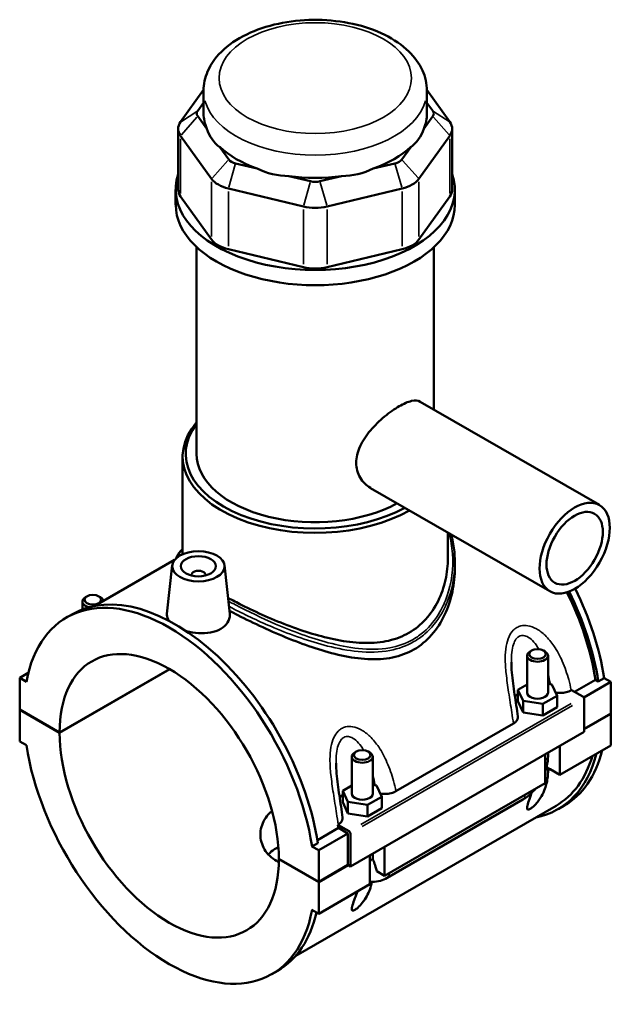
# Model space of a CAD drawing. Header units: inches. Extents: x 0.1 to 45.9, y -0.2 to 46.7.
# Tile 8 of 8: x 39.2 to 45.9, y 35.6 to 46.7. Entities that reach past the tile are written whole.
import ezdxf

# ---------------------------------------------------------------- set-up
doc = ezdxf.new("R2010")
doc.units = ezdxf.units.IN
doc.header["$MEASUREMENT"] = 0
doc.layers.add('Visible (ANSI)', color=7, linetype='Continuous', lineweight=50)
doc.layers.add('Visible Narrow (ANSI)', color=7, linetype='Continuous', lineweight=35)

msp = doc.modelspace()

# ---------------------------------------------------------------- linework, layer by layer
at = {"layer": 'Visible (ANSI)'}
for p, q in [((41.29, 45.898), (41.031, 45.538)), ((41.29, 45.633), (41.29, 45.889)), ((44.063, 45.538), (43.804, 45.898)), ((43.804, 45.633), (43.804, 45.889)), ((41.224, 45.663), (41.29, 45.754)), ((43.804, 45.754), (43.869, 45.663)), ((41.325, 45.461), (41.224, 45.602)), ((43.869, 45.602), (43.768, 45.461)), ((41.004, 45.461), (41.004, 44.778)), ((44.089, 45.461), (44.089, 44.778)), ((41.031, 45.384), (41.38, 44.898)), ((43.713, 44.898), (44.063, 45.384)), ((41.574, 45.116), (41.473, 45.256)), ((43.621, 45.256), (43.52, 45.116)), ((41.893, 45.014), (41.649, 45.072)), ((43.444, 45.072), (43.2, 45.014)), ((42.493, 44.871), (42.249, 44.929)), ((42.844, 44.929), (42.6, 44.871)), ((40.975, 44.607), (40.975, 44.778)), ((41.569, 44.79), (42.413, 44.588)), ((42.68, 44.588), (43.524, 44.79)), ((44.118, 44.607), (44.118, 44.778)), ((41.38, 44.215), (41.031, 44.701)), ((44.063, 44.701), (43.713, 44.215)), ((41.211, 41.805), (41.211, 44.13)), ((42.413, 43.905), (41.569, 44.106)), ((43.524, 44.106), (42.68, 43.905)), ((43.882, 42.303), (43.882, 44.13)), ((43.728, 42.392), (45.747, 41.23)), ((41.054, 40.677), (41.054, 41.776)), ((43.169, 41.421), (45.188, 40.259)), ((44.04, 40.632), (44.04, 40.92)), ((40.964, 40.614), (40.064, 40.095)), ((40.937, 40.552), (40.878, 40.004)), ((41.526, 40.552), (41.585, 40.007)), ((44.118, 40.587), (44.118, 40.524)), ((41.153, 40.438), (41.153, 40.445)), ((41.31, 40.438), (41.31, 40.445)), ((39.977, 40.202), (39.961, 40.192)), ((40.112, 40.202), (40.128, 40.192)), ((39.926, 40.057), (39.926, 40.145)), ((39.747, 39.965), (39.813, 40.003)), ((44.982, 39.592), (44.965, 39.583)), ((45.116, 39.592), (45.133, 39.583)), ((44.931, 39.119), (44.931, 39.535)), ((45.167, 39.119), (45.167, 39.535)), ((39.22, 39.285), (39.316, 39.341)), ((39.668, 38.672), (40.906, 39.384)), ((40.909, 39.383), (39.668, 38.668)), ((39.295, 39.242), (39.22, 39.285)), ((39.22, 39.285), (39.22, 38.93)), ((44.931, 39.211), (44.829, 39.152)), ((45.21, 39.211), (45.167, 39.218)), ((45.269, 39.085), (45.21, 39.211)), ((45.465, 39.129), (45.7, 39.264)), ((45.569, 39.065), (45.874, 39.24)), ((45.733, 39.246), (45.7, 39.264)), ((45.799, 39.283), (45.733, 39.246)), ((45.799, 39.283), (45.874, 39.24)), ((45.874, 39.24), (45.874, 38.885)), ((44.829, 39.152), (44.888, 39.026)), ((44.829, 39.024), (44.829, 39.152)), ((45.428, 39.146), (45.431, 39.148)), ((45.431, 39.148), (45.559, 39.075)), ((44.829, 39.024), (44.888, 38.897)), ((44.888, 39.026), (45.108, 38.992)), ((44.888, 38.897), (44.888, 39.026)), ((45.108, 38.992), (45.269, 39.085)), ((45.108, 38.863), (45.108, 38.992)), ((45.269, 38.956), (45.269, 39.085)), ((45.573, 39.051), (45.573, 38.68)), ((39.22, 38.93), (39.668, 38.672)), ((39.22, 38.926), (39.223, 38.928)), ((39.22, 38.926), (39.22, 38.571)), ((39.668, 38.668), (39.22, 38.926)), ((44.888, 38.897), (45.108, 38.863)), ((45.108, 38.863), (45.269, 38.956)), ((45.573, 38.712), (45.874, 38.885)), ((45.874, 38.882), (45.573, 38.708)), ((45.871, 38.883), (45.874, 38.882)), ((45.874, 38.882), (45.874, 38.526)), ((43.455, 38.01), (44.777, 38.772)), ((45.573, 38.68), (42.942, 37.165)), ((39.22, 38.571), (39.295, 38.528)), ((43.009, 38.456), (42.992, 38.447)), ((43.143, 38.456), (43.16, 38.447)), ((45.167, 38.405), (45.167, 38.446)), ((45.3, 38.196), (45.874, 38.526)), ((45.3, 38.522), (45.3, 38.196)), ((42.958, 38.399), (42.958, 37.983)), ((43.194, 38.399), (43.194, 37.983)), ((45.133, 38.1), (45.133, 38.426)), ((45.151, 38.282), (45.192, 38.258)), ((45.167, 38.244), (45.192, 38.258)), ((45.3, 38.196), (45.192, 38.258)), ((43.327, 37.06), (45.133, 38.1)), ((42.958, 38.075), (42.857, 38.016)), ((42.857, 38.016), (42.915, 37.89)), ((42.857, 37.888), (42.857, 38.016)), ((43.237, 38.075), (43.194, 38.082)), ((43.296, 37.949), (43.237, 38.075)), ((42.857, 37.888), (42.915, 37.761)), ((42.915, 37.761), (42.915, 37.89)), ((42.915, 37.89), (43.135, 37.856)), ((43.135, 37.856), (43.296, 37.949)), ((43.296, 37.82), (43.296, 37.949)), ((43.358, 37.037), (44.885, 37.917)), ((45.258, 37.848), (42.33, 36.161)), ((43.135, 37.727), (43.135, 37.856)), ((43.135, 37.727), (43.296, 37.82)), ((45.28, 37.808), (45.346, 37.846)), ((42.915, 37.761), (43.135, 37.727)), ((42.571, 37.462), (42.807, 37.598)), ((42.801, 37.634), (42.804, 37.636)), ((42.928, 37.56), (42.801, 37.634)), ((42.914, 37.536), (42.807, 37.598)), ((42.586, 37.347), (42.914, 37.536)), ((42.914, 37.181), (42.914, 37.536)), ((42.942, 37.165), (42.942, 37.536)), ((42.576, 37.428), (42.51, 37.39)), ((42.586, 37.347), (42.51, 37.39)), ((42.586, 36.991), (42.586, 37.347)), ((43.327, 37.386), (43.327, 37.06)), ((42.137, 37.25), (42.586, 36.991)), ((42.137, 37.246), (42.14, 37.248)), ((42.586, 36.988), (42.137, 37.246)), ((43.16, 36.964), (43.16, 37.29)), ((43.194, 37.31), (43.194, 37.269)), ((42.586, 36.991), (42.914, 37.181)), ((42.917, 37.179), (42.586, 36.988)), ((42.914, 37.181), (42.942, 37.165)), ((43.327, 37.06), (43.239, 37.11)), ((42.586, 36.633), (42.586, 36.988)), ((42.586, 36.633), (43.16, 36.964)), ((42.51, 36.676), (42.586, 36.633)), ((42.058, 35.953), (42.124, 35.99))]:
    msp.add_line(p, q, dxfattribs=at)
for centre, major_axis, ratio, start_param, end_param in [((41.353, 45.633), (-0.14, 0), 0.575862, 5.890486, 6.675884), ((42.547, 45.633), (-1.257, 0), 0.575862, 0, 0.238812), ((42.547, 45.633), (1.257, 0), 0.575862, 6.044373, 6.283185), ((43.74, 45.633), (0.14, 0), 0.575862, 5.890486, 6.675884), ((41.353, 45.461), (-0.349, 0), 0.575862, 5.890486, 6.675884), ((43.74, 45.461), (0.349, 0), 0.575862, 5.890486, 6.675884), ((42.547, 46.648), (-1.09, -1.38), 0.454202, 5.999949, 6.307723), ((42.547, 46.648), (-1.09, 1.38), 0.454202, 3.117055, 3.424829), ((42.547, 45.633), (1.257, 0), 0.575862, 3.688179, 4.165803), ((42.547, 45.633), (1.257, 0), 0.575862, 5.258975, 5.736599), ((41.703, 45.147), (-0.14, 0), 0.575862, 0.392699, 1.178097), ((43.391, 45.147), (0.14, 0), 0.575862, 5.105088, 5.890486), ((42.547, 46.648), (-0.541, -1.68), 0.675468, 6.181789, 6.489562), ((42.547, 46.648), (0.541, -1.68), 0.675468, 6.076808, 6.384582), ((42.547, 44.778), (-1.571, 0), 0.575862, 6.091532, 9.616431), ((41.703, 44.975), (0.349, 0), 0.575862, 3.534292, 4.31969), ((42.547, 45.633), (1.257, 0), 0.575862, 4.473577, 4.951201), ((42.547, 44.945), (-0.14, 0), 0.575862, 1.178097, 1.963495), ((43.391, 44.975), (0.349, 0), 0.575862, 5.105088, 5.890486), ((41.353, 44.778), (-0.349, 0), 0.575862, 0, 0.392699), ((43.74, 44.778), (0.349, 0), 0.575862, 5.890486, 6.283185), ((42.547, 44.607), (-1.571, 0), 0.575862, 0, 3.141593), ((42.547, 44.774), (0.349, 0), 0.575862, 4.31969, 5.105088), ((41.703, 44.292), (-0.349, 0), 0.575862, 0.392699, 1.178097), ((43.391, 44.292), (0.349, 0), 0.575862, 5.105088, 5.890486), ((42.547, 44.091), (-0.349, 0), 0.575862, 1.178097, 1.963495), ((42.547, 41.776), (-1.493, 0), 0.575862, 5.820231, 8.642385), ((42.547, 41.805), (-1.458, 0), 0.575862, 5.870801, 8.61841), ((42.547, 41.805), (-1.336, 0), 0.575862, 0, 2.333306), ((41.232, 40.445), (-0.0787, 0), 0.575862, 2.972903, 6.451874), ((40.903, 37.959), (-1.155, 2.006), 0.578093, 4.118597, 6.880845), ((40.968, 37.997), (-1.155, 2.006), 0.578093, 4.118597, 6.283185), ((44.125, 39.815), (-1.133, 1.967), 0.578093, 4.122438, 4.601523), ((44.125, 39.815), (1.155, -2.006), 0.578093, 0.977004, 1.460039), ((44.191, 39.852), (-1.155, 2.006), 0.578093, 4.118597, 4.599553), ((40.044, 40.145), (-0.118, 0), 0.575862, 5.50164, 7.483949), ((40.044, 40.145), (0.118, 0), 0.575862, 0.105349, 0.781546), ((40.903, 37.959), (-0.871, 1.513), 0.578093, 3.930052, 7.06939), ((45.049, 39.535), (-0.118, 0), 0.575862, 5.50164, 10.206324), ((45.049, 38.99), (0.295, 0), 0.575862, 2.40919, 2.611618), ((45.049, 39.119), (-0.118, 0), 0.575862, 0, 3.141593), ((45.559, 39.059), (-0.0098, 0.0171), 0.578093, 3.928925, 5.499721), ((40.903, 37.959), (0.871, -1.513), 0.578093, 3.930052, 7.06939), ((40.903, 37.959), (1.155, -2.006), 0.578093, 4.118597, 6.880845), ((43.076, 38.399), (-0.118, 0), 0.575862, 5.50164, 10.206324), ((44.125, 39.815), (1.155, -2.006), 0.578093, 6.084831, 6.820591), ((44.191, 39.852), (1.155, -2.006), 0.578093, 0, 0.537406), ((44.125, 39.815), (1.133, -1.967), 0.578093, 0, 0.502834), ((45.049, 38.244), (0.118, 0), 0.575862, 6.280575, 6.830255), ((43.076, 37.854), (0.295, 0), 0.575862, 2.40919, 2.611618), ((43.076, 37.983), (-0.118, 0), 0.575862, 0, 3.141593), ((41.232, 38.148), (-1.133, 1.967), 0.578093, 4.122438, 4.140144), ((42.928, 37.544), (0.0098, -0.0171), 0.578093, 0.787332, 2.358128), ((40.968, 37.997), (1.155, -2.006), 0.578093, 0, 0.556744)]:
    msp.add_ellipse(centre, major_axis=major_axis, ratio=ratio, start_param=start_param, end_param=end_param, dxfattribs=at)
for centre, major_axis, ratio in [((45.467, 40.744), (0.279, 0.485), 0.578093), ((45.467, 40.744), (0.224, 0.388), 0.578093), ((41.232, 40.541), (0.295, 0), 0.575862), ((41.232, 40.541), (0.197, 0), 0.575862), ((40.044, 40.164), (0.0945, 0), 0.575862), ((45.049, 39.554), (0.0945, 0), 0.575862), ((43.076, 38.418), (0.0945, 0), 0.575862)]:
    msp.add_ellipse(centre, major_axis=major_axis, ratio=ratio, dxfattribs=at)
for points, knots in [([(43.804, 45.889), (43.804, 45.967), (43.786, 46.046), (43.718, 46.197), (43.665, 46.269), (43.524, 46.405), (43.433, 46.467), (43.221, 46.572), (43.1, 46.613), (42.844, 46.669), (42.71, 46.685), (42.442, 46.688), (42.308, 46.677), (42.051, 46.629), (41.928, 46.592), (41.704, 46.493), (41.603, 46.431), (41.44, 46.284), (41.375, 46.2), (41.306, 46.037), (41.29, 45.963), (41.29, 45.889)], [0.785398, 0.785398, 0.785398, 0.785398, 1.040225, 1.040225, 1.31996, 1.31996, 1.646599, 1.646599, 1.990549, 1.990549, 2.331714, 2.331714, 2.670691, 2.670691, 3.011318, 3.011318, 3.355304, 3.355304, 3.686145, 3.686145, 3.926991, 3.926991, 3.926991, 3.926991]), ([(43.169, 41.421), (43.169, 41.421), (43.169, 41.422), (43.123, 41.448), (43.081, 41.488), (43.038, 41.563), (43.027, 41.59), (43.012, 41.646), (43.008, 41.675), (43.008, 41.733), (43.012, 41.764), (43.027, 41.827), (43.038, 41.859), (43.081, 41.953), (43.123, 42.015), (43.214, 42.123), (43.27, 42.177), (43.355, 42.248), (43.383, 42.269), (43.439, 42.308), (43.466, 42.326), (43.516, 42.355), (43.541, 42.367), (43.589, 42.388), (43.611, 42.395), (43.672, 42.409), (43.704, 42.406), (43.728, 42.392)], [3.255788, 3.255788, 3.255788, 3.255788, 3.258603, 3.258603, 3.802154, 3.802154, 4.073929, 4.073929, 4.345704, 4.345704, 4.61748, 4.61748, 4.889255, 4.889255, 5.432806, 5.432806, 5.975681, 5.975681, 6.247119, 6.247119, 6.518557, 6.518557, 6.789995, 6.789995, 7.061432, 7.061432, 7.601493, 7.601493, 7.601493, 7.601493]), ([(44.077, 40.899), (44.08, 40.886), (44.084, 40.872), (44.094, 40.83), (44.1, 40.8), (44.109, 40.74), (44.112, 40.709), (44.117, 40.648), (44.118, 40.618), (44.118, 40.587)], [21.2383028, 21.2383028, 21.2383028, 21.2383028, 21.3630147, 21.3630147, 21.6383019, 21.6383019, 21.913589, 21.913589, 22.1888761, 22.1888761, 22.1888761, 22.1888761]), ([(40.983, 40.633), (40.985, 40.642), (40.989, 40.65), (41, 40.671), (41.008, 40.684), (41.028, 40.709), (41.04, 40.722), (41.054, 40.735)], [22.5468783, 22.5468783, 22.5468783, 22.5468783, 22.7532668, 22.7532668, 23.0797564, 23.0797564, 23.4261974, 23.4261974, 23.4261974, 23.4261974]), ([(44.04, 40.632), (44.04, 40.552), (44.031, 40.469), (43.994, 40.306), (43.967, 40.225), (43.892, 40.074), (43.845, 40.004), (43.735, 39.884), (43.671, 39.833), (43.602, 39.793)], [20.708259, 20.708259, 20.708259, 20.708259, 21.451401, 21.451401, 22.194543, 22.194543, 22.937684, 22.937684, 23.680826, 23.680826, 23.680826, 23.680826]), ([(44.118, 40.524), (44.118, 40.437), (44.109, 40.346), (44.071, 40.166), (44.042, 40.077), (43.964, 39.912), (43.915, 39.835), (43.798, 39.703), (43.731, 39.647), (43.658, 39.605)], [21.999673, 21.999673, 21.999673, 21.999673, 22.791458, 22.791458, 23.583244, 23.583244, 24.375029, 24.375029, 25.166814, 25.166814, 25.166814, 25.166814]), ([(43.602, 39.793), (43.533, 39.753), (43.456, 39.723), (43.29, 39.685), (43.202, 39.677), (43.018, 39.679), (42.924, 39.689), (42.734, 39.722), (42.639, 39.746), (42.456, 39.799), (42.361, 39.83), (42.171, 39.901), (42.075, 39.94), (41.891, 40.021), (41.802, 40.063), (41.665, 40.132), (41.614, 40.159), (41.565, 40.186)], [0, 0, 0, 0, 0.743142, 0.743142, 1.486283, 1.486283, 2.229425, 2.229425, 2.972566, 2.972566, 3.709476, 3.709476, 4.446386, 4.446386, 5.183296, 5.183296, 5.663758, 5.663758, 5.663758, 5.663758]), ([(40.903, 39.926), (40.886, 39.948), (40.878, 39.971), (40.877, 39.997), (40.878, 40), (40.878, 40.004)], [4.4241299, 4.4241299, 4.4241299, 4.4241299, 4.7497622, 4.7497622, 4.8036294, 4.8036294, 4.8036294, 4.8036294]), ([(41.585, 40.007), (41.585, 40.002), (41.585, 39.997), (41.586, 39.964), (41.577, 39.934), (41.541, 39.879), (41.514, 39.855), (41.483, 39.837)], [1.9790677, 1.9790677, 1.9790677, 1.9790677, 2.0352971, 2.0352971, 2.3748811, 2.3748811, 2.7144651, 2.7144651, 2.7144651, 2.7144651]), ([(43.658, 39.605), (43.584, 39.563), (43.503, 39.532), (43.328, 39.497), (43.234, 39.492), (43.042, 39.501), (42.942, 39.516), (42.743, 39.559), (42.643, 39.588), (42.451, 39.65), (42.352, 39.686), (42.153, 39.766), (42.053, 39.81), (41.859, 39.899), (41.765, 39.945), (41.644, 40.007), (41.612, 40.024), (41.581, 40.041)], [0, 0, 0, 0, 0.791785, 0.791785, 1.58357, 1.58357, 2.375355, 2.375355, 3.16714, 3.16714, 3.948281, 3.948281, 4.729422, 4.729422, 5.510563, 5.510563, 5.804123, 5.804123, 5.804123, 5.804123]), ([(41.483, 39.837), (41.451, 39.818), (41.411, 39.804), (41.324, 39.788), (41.276, 39.786), (41.188, 39.792), (41.14, 39.8), (41.094, 39.813), (41.092, 39.814), (41.089, 39.815)], [2.714465, 2.714465, 2.714465, 2.714465, 3.054049, 3.054049, 3.393633, 3.393633, 3.732665, 3.732665, 3.752604, 3.752604, 3.752604, 3.752604]), ([(44.827, 38.851), (44.822, 38.892), (44.816, 38.933), (44.803, 39.016), (44.797, 39.057), (44.785, 39.14), (44.778, 39.182), (44.768, 39.264), (44.763, 39.305), (44.756, 39.385), (44.754, 39.424), (44.754, 39.462)], [0.504345, 0.504345, 0.504345, 0.504345, 0.839407, 0.839407, 1.174469, 1.174469, 1.509532, 1.509532, 1.844594, 1.844594, 2.179657, 2.179657, 2.179657, 2.179657]), ([(45.251, 39.122), (45.252, 39.122), (45.254, 39.121), (45.272, 39.118), (45.289, 39.117), (45.33, 39.117), (45.352, 39.12), (45.393, 39.13), (45.412, 39.137), (45.428, 39.146)], [-0.4859574, -0.4859574, -0.4859574, -0.4859574, -0.4770763, -0.4770763, -0.3427203, -0.3427203, -0.1698946, -0.1698946, 0, 0, 0, 0]), ([(44.777, 38.772), (44.789, 38.778), (44.798, 38.786), (44.814, 38.802), (44.82, 38.811), (44.827, 38.83), (44.829, 38.84), (44.827, 38.851)], [-0.6114062, -0.6114062, -0.6114062, -0.6114062, -0.4880421, -0.4880421, -0.3645154, -0.3645154, -0.2269909, -0.2269909, -0.2269909, -0.2269909]), ([(42.854, 37.715), (42.849, 37.756), (42.843, 37.797), (42.831, 37.88), (42.824, 37.921), (42.812, 38.004), (42.806, 38.046), (42.795, 38.128), (42.79, 38.169), (42.783, 38.249), (42.781, 38.288), (42.781, 38.325)], [0.504013, 0.504013, 0.504013, 0.504013, 0.839076, 0.839076, 1.174138, 1.174138, 1.509201, 1.509201, 1.844263, 1.844263, 2.179325, 2.179325, 2.179325, 2.179325]), ([(45.133, 38.225), (45.141, 38.247), (45.148, 38.269), (45.162, 38.329), (45.167, 38.367), (45.167, 38.405)], [4.2128519, 4.2128519, 4.2128519, 4.2128519, 4.3982297, 4.3982297, 4.712389, 4.712389, 4.712389, 4.712389]), ([(45.167, 38.244), (45.167, 38.221), (45.166, 38.199), (45.159, 38.129), (45.148, 38.082), (45.123, 38.012), (45.11, 37.983), (45.084, 37.939), (45.075, 37.924), (45.054, 37.895), (45.042, 37.881), (45.02, 37.856), (45.009, 37.846), (44.993, 37.831), (44.987, 37.826), (44.976, 37.818), (44.971, 37.814), (44.96, 37.809), (44.956, 37.807), (44.948, 37.804), (44.945, 37.804), (44.937, 37.804), (44.934, 37.807), (44.93, 37.816), (44.931, 37.824), (44.933, 37.843), (44.936, 37.854), (44.946, 37.889), (44.956, 37.916), (44.971, 37.958), (44.977, 37.975), (44.984, 37.993)], [0.645958, 0.645958, 0.645958, 0.645958, 0.89701, 0.89701, 1.413207, 1.413207, 1.730061, 1.730061, 1.888488, 1.888488, 2.046915, 2.046915, 2.156349, 2.156349, 2.211065, 2.211065, 2.265782, 2.265782, 2.320499, 2.320499, 2.375216, 2.375216, 2.48465, 2.48465, 2.643077, 2.643077, 2.801504, 2.801504, 3.118358, 3.118358, 3.305644, 3.305644, 3.305644, 3.305644]), ([(43.279, 37.986), (43.28, 37.986), (43.281, 37.985), (43.299, 37.982), (43.316, 37.981), (43.357, 37.981), (43.379, 37.984), (43.421, 37.994), (43.439, 38.001), (43.455, 38.01)], [-0.4859574, -0.4859574, -0.4859574, -0.4859574, -0.4770763, -0.4770763, -0.3427203, -0.3427203, -0.1698946, -0.1698946, 0, 0, 0, 0]), ([(44.885, 37.917), (44.918, 37.936), (44.948, 37.959), (44.993, 38.002), (45.01, 38.019), (45.025, 38.038)], [3.1415927, 3.1415927, 3.1415927, 3.1415927, 3.4557519, 3.4557519, 3.6440853, 3.6440853, 3.6440853, 3.6440853]), ([(42.137, 37.213), (42.128, 37.217), (42.119, 37.222), (42.083, 37.243), (42.057, 37.262), (42.011, 37.305), (41.992, 37.33), (41.96, 37.382), (41.949, 37.41), (41.933, 37.467), (41.929, 37.496), (41.929, 37.579), (41.945, 37.639), (41.992, 37.718), (42.011, 37.743), (42.042, 37.773), (42.051, 37.781), (42.061, 37.788)], [2.29251, 2.29251, 2.29251, 2.29251, 2.385066, 2.385066, 2.68311, 2.68311, 2.981155, 2.981155, 3.279199, 3.279199, 3.577244, 3.577244, 4.173688, 4.173688, 4.47191, 4.47191, 4.582654, 4.582654, 4.582654, 4.582654]), ([(42.804, 37.636), (42.816, 37.642), (42.826, 37.65), (42.841, 37.666), (42.847, 37.675), (42.855, 37.694), (42.856, 37.704), (42.854, 37.715)], [-0.6114062, -0.6114062, -0.6114062, -0.6114062, -0.4880421, -0.4880421, -0.3645154, -0.3645154, -0.2269909, -0.2269909, -0.2269909, -0.2269909]), ([(42.132, 37.383), (42.125, 37.379), (42.117, 37.375), (42.083, 37.355), (42.057, 37.337), (42.029, 37.31), (42.023, 37.305), (42.018, 37.3)], [4.6750251, 4.6750251, 4.6750251, 4.6750251, 4.7510658, 4.7510658, 5.0480368, 5.0480368, 5.1196883, 5.1196883, 5.1196883, 5.1196883]), ([(43.194, 37.269), (43.194, 37.265), (43.194, 37.261), (43.195, 37.254), (43.195, 37.251), (43.196, 37.245), (43.197, 37.242), (43.198, 37.238), (43.198, 37.236), (43.199, 37.232), (43.2, 37.23), (43.201, 37.229)], [1.5707963, 1.5707963, 1.5707963, 1.5707963, 1.6466565, 1.6466565, 1.7225167, 1.7225167, 1.7983769, 1.7983769, 1.874237, 1.874237, 1.9500972, 1.9500972, 1.9500972, 1.9500972]), ([(43.201, 37.229), (43.211, 37.206), (43.219, 37.183), (43.231, 37.146), (43.236, 37.129), (43.239, 37.112), (43.239, 37.111), (43.239, 37.11)], [0.2316908, 0.2316908, 0.2316908, 0.2316908, 0.4109622, 0.4109622, 0.5379735, 0.5379735, 0.5459992, 0.5459992, 0.5459992, 0.5459992]), ([(43.184, 36.992), (43.178, 36.961), (43.17, 36.931), (43.151, 36.88), (43.14, 36.855), (43.113, 36.804), (43.096, 36.778), (43.063, 36.737), (43.044, 36.716), (43.02, 36.695), (43.015, 36.691), (43.003, 36.682), (42.998, 36.678), (42.988, 36.673), (42.983, 36.67), (42.975, 36.668), (42.972, 36.668), (42.964, 36.668), (42.961, 36.671), (42.958, 36.68), (42.958, 36.688), (42.96, 36.707), (42.963, 36.718), (42.973, 36.753), (42.983, 36.78), (43.001, 36.83), (43.011, 36.856), (43.021, 36.884)], [1.075991, 1.075991, 1.075991, 1.075991, 1.411813, 1.411813, 1.684395, 1.684395, 1.956976, 1.956976, 2.1465, 2.1465, 2.198734, 2.198734, 2.250969, 2.250969, 2.305685, 2.305685, 2.360402, 2.360402, 2.469836, 2.469836, 2.628263, 2.628263, 2.78669, 2.78669, 3.103544, 3.103544, 3.383072, 3.383072, 3.383072, 3.383072]), ([(43.16, 36.994), (43.169, 36.993), (43.179, 36.992), (43.22, 36.99), (43.251, 36.995), (43.308, 37.012), (43.333, 37.023), (43.358, 37.037)], [2.5722382, 2.5722382, 2.5722382, 2.5722382, 2.6487831, 2.6487831, 2.9067329, 2.9067329, 3.1415927, 3.1415927, 3.1415927, 3.1415927])]:
    msp.add_open_spline(points, degree=3, knots=knots, dxfattribs=at)
at = {"layer": 'Visible Narrow (ANSI)'}
for p, q in [((41.215, 45.657), (41.04, 45.545)), ((43.879, 45.657), (44.053, 45.545)), ((41.215, 45.591), (41.04, 45.395)), ((43.879, 45.591), (44.053, 45.395)), ((41.031, 44.735), (41.031, 45.35)), ((44.063, 45.35), (44.063, 44.735)), ((41.564, 45.105), (41.39, 44.909)), ((43.529, 45.105), (43.704, 44.909)), ((41.645, 45.058), (41.573, 44.804)), ((43.448, 45.058), (43.52, 44.804)), ((41.38, 44.864), (41.38, 44.249)), ((42.489, 44.857), (42.417, 44.602)), ((42.604, 44.857), (42.676, 44.602)), ((43.713, 44.249), (43.713, 44.864)), ((41.569, 44.14), (41.569, 44.755)), ((43.524, 44.755), (43.524, 44.14)), ((42.413, 44.554), (42.413, 43.939)), ((42.68, 43.939), (42.68, 44.554)), ((45.427, 38.999), (43.06, 37.636)), ((43.074, 37.612), (45.441, 38.975))]:
    msp.add_line(p, q, dxfattribs=at)
msp.add_ellipse((42.547, 46.031), major_axis=(1.083, 0), ratio=0.575862, dxfattribs=at)
for centre, major_axis, ratio, start_param, end_param in [((42.547, 45.889), (-1.257, 0), 0.575862, 0.15708, 2.984513), ((45.049, 38.405), (0.118, 0), 0.575862, 5.537057, 6.243915), ((44.826, 38.019), (0.059, -0.102), 0.578093, 0.039559, 0.751625), ((43.076, 37.269), (0.118, 0), 0.575862, 5.537057, 6.243915), ((43.299, 37.14), (0.059, -0.102), 0.578093, 0.039559, 0.751625)]:
    msp.add_ellipse(centre, major_axis=major_axis, ratio=ratio, start_param=start_param, end_param=end_param, dxfattribs=at)
for points, knots in [([(44.051, 40.914), (44.072, 40.838), (44.086, 40.76), (44.103, 40.52), (44.083, 40.355), (44.008, 40.141), (43.981, 40.083), (43.901, 39.943), (43.84, 39.866), (43.731, 39.772), (43.692, 39.744), (43.65, 39.719), (43.569, 39.673), (43.48, 39.642), (43.273, 39.604), (43.154, 39.603), (42.922, 39.628), (42.808, 39.651), (42.497, 39.734), (42.296, 39.808), (41.943, 39.959), (41.79, 40.033), (41.623, 40.12), (41.596, 40.135), (41.569, 40.149)], [21.230692, 21.230692, 21.230692, 21.230692, 21.958058, 21.958058, 23.435366, 23.435366, 24.023515, 24.023515, 24.918804, 24.918804, 25.373097, 25.373097, 25.373097, 26.239027, 26.239027, 27.263309, 27.263309, 28.190525, 28.190525, 29.791632, 29.791632, 31.087263, 31.087263, 31.346356, 31.346356, 31.346356, 31.346356]), ([(41.576, 40.09), (41.593, 40.081), (41.61, 40.071), (41.768, 39.99), (41.923, 39.916), (42.281, 39.767), (42.484, 39.694), (42.801, 39.615), (42.916, 39.593), (43.152, 39.571), (43.274, 39.573), (43.484, 39.613), (43.576, 39.646), (43.658, 39.693), (43.701, 39.718), (43.742, 39.747), (43.853, 39.843), (43.916, 39.92), (43.999, 40.061), (44.026, 40.12), (44.095, 40.311), (44.118, 40.45), (44.118, 40.587)], [-31.249961, -31.249961, -31.249961, -31.249961, -31.087263, -31.087263, -29.791632, -29.791632, -28.190525, -28.190525, -27.263309, -27.263309, -26.239027, -26.239027, -25.373097, -25.373097, -25.373097, -24.918804, -24.918804, -24.023515, -24.023515, -23.435366, -23.435366, -22.188876, -22.188876, -22.188876, -22.188876]), ([(45.428, 39.146), (45.42, 39.186), (45.411, 39.226), (45.381, 39.335), (45.357, 39.404), (45.301, 39.532), (45.27, 39.59), (45.204, 39.688), (45.171, 39.729), (45.104, 39.793), (45.071, 39.819), (45.005, 39.855), (44.972, 39.867), (44.913, 39.877), (44.886, 39.876), (44.845, 39.866), (44.83, 39.86), (44.815, 39.852), (44.801, 39.843), (44.788, 39.833), (44.757, 39.802), (44.741, 39.778), (44.713, 39.718), (44.703, 39.681), (44.689, 39.599), (44.686, 39.553), (44.685, 39.449), (44.689, 39.391), (44.703, 39.263), (44.713, 39.193), (44.735, 39.046), (44.748, 38.97), (44.766, 38.854), (44.772, 38.813), (44.777, 38.772)], [-6.124078, -6.124078, -6.124078, -6.124078, -5.803522, -5.803522, -5.237133, -5.237133, -4.730668, -4.730668, -4.320117, -4.320117, -3.986616, -3.986616, -3.689289, -3.689289, -3.444287, -3.444287, -3.291161, -3.291161, -3.291161, -3.138034, -3.138034, -2.893032, -2.893032, -2.595705, -2.595705, -2.262204, -2.262204, -1.851653, -1.851653, -1.345189, -1.345189, -0.7788, -0.7788, -0.458243, -0.458243, -0.458243, -0.458243]), ([(44.754, 39.462), (44.754, 39.471), (44.754, 39.48), (44.755, 39.527), (44.757, 39.563), (44.768, 39.627), (44.775, 39.655), (44.793, 39.7), (44.803, 39.717), (44.823, 39.739), (44.831, 39.746), (44.84, 39.751), (44.849, 39.756), (44.859, 39.76), (44.884, 39.764), (44.901, 39.762), (44.938, 39.749), (44.958, 39.736), (44.998, 39.701), (45.018, 39.678), (45.045, 39.638), (45.055, 39.623), (45.063, 39.608)], [2.179657, 2.179657, 2.179657, 2.179657, 2.262204, 2.262204, 2.595705, 2.595705, 2.893032, 2.893032, 3.138034, 3.138034, 3.291161, 3.291161, 3.291161, 3.444287, 3.444287, 3.689289, 3.689289, 3.986616, 3.986616, 4.320117, 4.320117, 4.495893, 4.495893, 4.495893, 4.495893]), ([(43.455, 38.01), (43.447, 38.05), (43.438, 38.089), (43.408, 38.199), (43.384, 38.268), (43.328, 38.396), (43.298, 38.454), (43.231, 38.552), (43.198, 38.593), (43.131, 38.657), (43.098, 38.683), (43.032, 38.719), (43, 38.731), (42.94, 38.74), (42.913, 38.74), (42.872, 38.73), (42.857, 38.724), (42.843, 38.715), (42.828, 38.707), (42.815, 38.697), (42.784, 38.665), (42.768, 38.641), (42.74, 38.582), (42.73, 38.545), (42.716, 38.462), (42.713, 38.417), (42.712, 38.313), (42.716, 38.255), (42.73, 38.127), (42.74, 38.057), (42.762, 37.91), (42.775, 37.834), (42.793, 37.718), (42.799, 37.677), (42.804, 37.636)], [-6.123747, -6.123747, -6.123747, -6.123747, -5.803205, -5.803205, -5.236827, -5.236827, -4.730334, -4.730334, -4.319781, -4.319781, -3.986285, -3.986285, -3.688958, -3.688958, -3.443956, -3.443956, -3.29083, -3.29083, -3.29083, -3.137703, -3.137703, -2.892701, -2.892701, -2.595374, -2.595374, -2.261878, -2.261878, -1.851325, -1.851325, -1.344832, -1.344832, -0.778454, -0.778454, -0.457912, -0.457912, -0.457912, -0.457912]), ([(42.781, 38.325), (42.781, 38.335), (42.781, 38.344), (42.782, 38.391), (42.785, 38.427), (42.795, 38.491), (42.802, 38.519), (42.82, 38.564), (42.83, 38.581), (42.85, 38.603), (42.858, 38.61), (42.867, 38.615), (42.876, 38.62), (42.886, 38.624), (42.911, 38.628), (42.928, 38.626), (42.965, 38.613), (42.985, 38.6), (43.025, 38.565), (43.045, 38.542), (43.073, 38.502), (43.082, 38.487), (43.09, 38.472)], [2.179325, 2.179325, 2.179325, 2.179325, 2.261878, 2.261878, 2.595374, 2.595374, 2.892701, 2.892701, 3.137703, 3.137703, 3.29083, 3.29083, 3.29083, 3.443956, 3.443956, 3.688958, 3.688958, 3.986285, 3.986285, 4.319781, 4.319781, 4.495562, 4.495562, 4.495562, 4.495562])]:
    msp.add_open_spline(points, degree=3, knots=knots, dxfattribs=at)
for points in [[(41.002, 40.648), (41.008, 40.676), (41.026, 40.703), (41.054, 40.731)], [(45.167, 39.335), (45.177, 39.295), (45.186, 39.255), (45.194, 39.214)], [(43.194, 38.199), (43.204, 38.159), (43.213, 38.118), (43.221, 38.078)]]:
    msp.add_open_spline(points, degree=3, dxfattribs=at)

doc.saveas('drawing.dxf')
